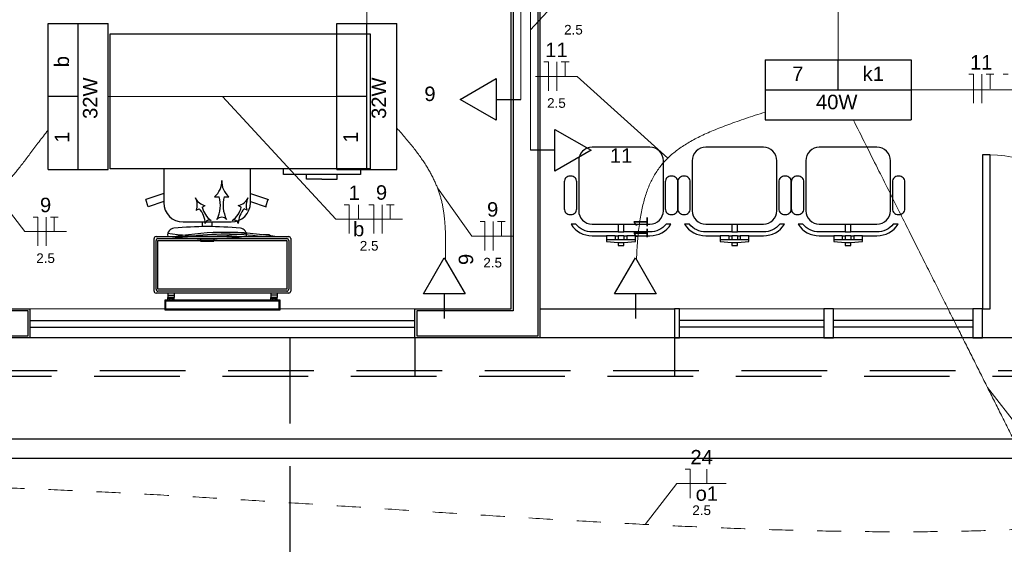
# Model space of a CAD drawing. Header units: feet. Extents: x -18 to 1038, y -110 to 48.
# Tile 30 of 199: x 0.06 to 5.18, y -8.73 to -5.98. Entities that reach past the tile are written whole.
import ezdxf

# ---------------------------------------------------------------- set-up
doc = ezdxf.new("R2010")
doc.units = ezdxf.units.FT
doc.header["$MEASUREMENT"] = 0
for name, pattern in [('HIDDEN', [0.9525, 0.635, -0.3175]), ('JIS_02_1.2', [0.25, 0.125, -0.125]), ('JIS_02_4.0', [0.55, 0.4, -0.15])]:
    doc.linetypes.add(name, pattern=pattern)
for name, color, linetype, lineweight in [('0.1', 1, 'Continuous', 9), ('02', 2, 'Continuous', 20), ('DI-Cortes', 1, 'JIS_02_4.0', 30), ('EL-Condutos', 4, 'Continuous', 5), ('EL-Fios (Fase 2)', 7, 'Continuous', 5), ('EL-Fios (Fase 3)', 7, 'Continuous', 5), ('EL-Fios (Neutro)', 7, 'Continuous', 5), ('EL-Fios (Retorno)', 7, 'Continuous', 5), ('EL-Fios (Terra)', 7, 'Continuous', 5), ('EL-Textos fios', 7, 'Continuous', 5), ('Textos', 7, 'Continuous', 5)]:
    doc.layers.add(name, color=color, linetype=linetype, lineweight=lineweight)
for name, color, linetype in [('100_IMPIANTI', 251, 'Continuous'), ('JANELA', 3, 'Continuous'), ('MOBILARIO', 8, 'Continuous'), ('P-SIMBOL', 5, 'Continuous'), ('parede', 5, 'Continuous'), ('porta', 3, 'Continuous'), ('PROJEÇÃO', 6, 'HIDDEN')]:
    doc.layers.add(name, color=color, linetype=linetype)
doc.styles.add('Arial', font='arial.ttf')

msp = doc.modelspace()

# ---------------------------------------------------------------- linework, layer by layer
at = {"layer": '0.1', "color": 251}
msp.add_line((5.0626, -7.6294), (6.6626, -7.6294), dxfattribs=at)
msp.add_arc((5.0826, -7.4592), 0.7801, 1.0933, 91.469, dxfattribs=at)
at = {"layer": '02', "color": 251}
for p, q in [((0.1128, -7.4794), (2.1128, -7.4794)), ((5.0626, -7.4794), (3.4626, -7.4794)), ((0.1128, -7.6294), (2.1128, -7.6294)), ((5.0626, -7.6294), (3.4626, -7.6294))]:
    msp.add_line(p, q, dxfattribs=at)
at = {"layer": '100_IMPIANTI'}
for p, q in [((1.0717, -6.8966), (1.0967, -6.8966)), ((1.1217, -6.8966), (1.1467, -6.8966)), ((1.0077, -6.9508), (1.0232, -6.9426)), ((1.2106, -6.9508), (1.1951, -6.9426)), ((0.9768, -6.9672), (0.9923, -6.959)), ((1.2415, -6.9672), (1.2261, -6.959)), ((0.7678, -7.1039), (1.4578, -7.1039)), ((1.3249, -7.0939), (1.3249, -7.0947)), ((1.3574, -7.0939), (1.3249, -7.0939)), ((1.3574, -7.0939), (1.3574, -7.0993)), ((0.7578, -7.3874), (0.7578, -7.1139)), ((0.7678, -7.3774), (0.7678, -7.1239)), ((0.7778, -7.1139), (1.4478, -7.1139)), ((0.7778, -7.3774), (0.7778, -7.1239)), ((0.7778, -7.1239), (1.4478, -7.1239)), ((1.4478, -7.1239), (1.4478, -7.3774)), ((1.4578, -7.1239), (1.4578, -7.3774)), ((1.4678, -7.1139), (1.4678, -7.3874)), ((1.4578, -7.3974), (0.7678, -7.3974)), ((1.4478, -7.3774), (0.7778, -7.3774)), ((1.4478, -7.3874), (0.7778, -7.3874)), ((0.8291, -7.3974), (0.8291, -7.4074)), ((0.8291, -7.4074), (0.8616, -7.4074)), ((0.8291, -7.4074), (0.8291, -7.4194)), ((0.8616, -7.3974), (0.8616, -7.4074)), ((0.8616, -7.4074), (0.8616, -7.4194)), ((1.364, -7.3974), (1.364, -7.4074)), ((1.3965, -7.4074), (1.364, -7.4074)), ((1.364, -7.4074), (1.364, -7.4194)), ((1.3965, -7.3974), (1.3965, -7.4074)), ((1.3965, -7.4074), (1.3965, -7.4194)), ((1.4128, -7.4344), (0.8128, -7.4344)), ((0.8128, -7.4344), (0.8128, -7.4844)), ((1.4078, -7.4394), (0.8178, -7.4394)), ((0.8178, -7.4394), (0.8178, -7.4794)), ((0.8291, -7.4294), (0.8291, -7.4194)), ((0.8616, -7.4194), (0.8291, -7.4194)), ((0.8291, -7.4277), (0.8308, -7.4294)), ((0.8296, -7.4194), (0.8396, -7.4294)), ((0.8384, -7.4194), (0.8484, -7.4294)), ((0.8473, -7.4194), (0.8573, -7.4294)), ((0.8561, -7.4194), (0.8616, -7.4249)), ((0.8616, -7.4294), (0.8616, -7.4194)), ((1.364, -7.4294), (1.364, -7.4194)), ((1.3965, -7.4194), (1.364, -7.4194)), ((1.364, -7.4277), (1.3656, -7.4294)), ((1.3645, -7.4194), (1.3745, -7.4294)), ((1.3733, -7.4194), (1.3833, -7.4294)), ((1.3822, -7.4194), (1.3922, -7.4294)), ((1.391, -7.4194), (1.3965, -7.4249)), ((1.3965, -7.4294), (1.3965, -7.4194)), ((1.4078, -7.4794), (1.4078, -7.4394)), ((1.4128, -7.4844), (1.4128, -7.4344)), ((0.8128, -7.4844), (1.4128, -7.4844)), ((0.8178, -7.4794), (1.4078, -7.4794))]:
    msp.add_line(p, q, dxfattribs=at)
for centre, radius, start, end in [((1.0063, -6.817), 0.103, 309.417, 2.3059), ((1.212, -6.817), 0.103, 177.6941, 230.583), ((1.0376, -6.872), 0.0721, 205.6234, 258.5123), ((0.9103, -6.9394), 0.0721, 337.3464, 30.2352), ((0.9377, -6.9393), 0.1646, 332.8515, 15.0342), ((1.2806, -6.9393), 0.1646, 164.9658, 207.1485), ((1.1808, -6.872), 0.0721, 281.4877, 334.3766), ((1.308, -6.9394), 0.0721, 149.7648, 202.6536), ((1.12, -6.9251), 0.1152, 192.8952, 235.0778), ((1.0983, -6.9251), 0.1152, 304.9222, 347.1048), ((0.908, -7.0375), 0.1152, 0.7809, 42.9635), ((1.1092, -7.0376), 0.0341, 42.8712, 137.1288), ((1.3104, -7.0375), 0.1152, 137.0365, 179.2191), ((1.0462, -7.0421), 0.0239, 70.8005, 165.0581), ((1.1721, -7.0421), 0.0239, 14.9419, 109.1995), ((0.7678, -7.1139), 0.01, 90, 180), ((1.1292, -8.5795), 1.4977, 80.1568, 99.8432), ((1.1292, -8.5795), 1.4877, 82.7035, 97.2965), ((1.4578, -7.1139), 0.01, 360, 90), ((0.7778, -7.1239), 0.01, 90, 180), ((1.4478, -7.1239), 0.01, 0, 90), ((0.7678, -7.3874), 0.01, 180, 270), ((0.7778, -7.3774), 0.01, 180, 270), ((1.4478, -7.3774), 0.01, 270, 0), ((1.4578, -7.3874), 0.01, 270, 0)]:
    msp.add_arc(centre, radius, start, end, dxfattribs=at)
at = {"layer": 'Defpoints', "color": 251}
msp.add_lwpolyline([(-2.6872, 18.1708), (10.8428, 18.1708), (10.8428, 6.7706), (4.9128, 6.7706), (4.9128, 3.7706), (28.8428, 3.7706), (28.8426, -7.6295), (-2.6872, -7.6295), (-2.6872, 3.7706), (2.6128, 3.7706), (2.6128, 6.7706), (-2.6872, 6.7706)], close=True, dxfattribs=at)
at = {"layer": 'DI-Cortes', "color": 251, "linetype": 'Continuous'}
for p, q in [((-3.4955, -8.1541), (29.6426, -8.1541)), ((-3.2955, -8.2541), (29.4426, -8.2541))]:
    msp.add_line(p, q, dxfattribs=at)
at = {"layer": 'EL-Condutos', "linetype": 'Continuous'}
for points in [[(4.3128, -6.1864), (4.3128, -6.0956), (4.3128, -6.01), (4.3128, -5.9294), (4.3128, -5.8532), (4.3128, -5.7811), (4.3128, -5.7128), (4.3128, -5.6478), (4.3128, -5.5858), (4.3128, -5.5265), (4.3128, -5.4693), (4.3128, -5.4141), (4.3128, -5.3604), (4.3128, -5.3077), (4.3128, -5.2559), (4.3128, -5.2044), (4.3128, -5.1528), (4.3128, -5.101), (4.3128, -5.0483), (4.3128, -4.9946), (4.3128, -4.9394), (4.3128, -4.8822), (4.3128, -4.8229), (4.3128, -4.7609), (4.3128, -4.6959), (4.3128, -4.6276), (4.3128, -4.5555), (4.3128, -4.4793), (4.3128, -4.3987), (4.3128, -4.3131), (4.3128, -4.2224)], [(1.8628, -4.5508), (1.8628, -4.6124), (1.8628, -4.6713), (1.8628, -4.7277), (1.8628, -4.7816), (1.8628, -4.8333), (1.8628, -4.8831), (1.8628, -4.9311), (1.8628, -4.9775), (1.8628, -5.0224), (1.8628, -5.0663), (1.8628, -5.1091), (1.8628, -5.1511), (1.8628, -5.1925), (1.8628, -5.2335), (1.8628, -5.2744), (1.8628, -5.3152), (1.8628, -5.3562), (1.8628, -5.3976), (1.8628, -5.4396), (1.8628, -5.4824), (1.8628, -5.5263), (1.8628, -5.5712), (1.8628, -5.6176), (1.8628, -5.6656), (1.8628, -5.7154), (1.8628, -5.7671), (1.8628, -5.821), (1.8628, -5.8774), (1.8628, -5.9363), (1.8628, -5.9979)], [(2.6628, -4.9665), (2.6628, -5.0354), (2.6628, -5.0999), (2.6628, -5.1602), (2.6628, -5.2168), (2.6628, -5.2699), (2.6628, -5.3198), (2.6628, -5.3669), (2.6628, -5.4114), (2.6628, -5.4537), (2.6628, -5.4942), (2.6628, -5.533), (2.6628, -5.5706), (2.6628, -5.6072), (2.6628, -5.6432), (2.6628, -5.6789), (2.6628, -5.7145), (2.6628, -5.7505), (2.6628, -5.7871), (2.6628, -5.8247), (2.6628, -5.8636), (2.6628, -5.904), (2.6628, -5.9463), (2.6628, -5.9908), (2.6628, -6.0379), (2.6628, -6.0878), (2.6628, -6.1409), (2.6628, -6.1975), (2.6628, -6.2579), (2.6628, -6.3223), (2.6628, -6.3913)], [(2.7128, -5.4049), (2.7128, -5.4654), (2.7128, -5.522), (2.7128, -5.575), (2.7128, -5.6246), (2.7128, -5.6712), (2.7128, -5.715), (2.7128, -5.7563), (2.7128, -5.7954), (2.7128, -5.8325), (2.7128, -5.868), (2.7128, -5.9021), (2.7128, -5.935), (2.7128, -5.9672), (2.7128, -5.9988), (2.7128, -6.0301), (2.7128, -6.0614), (2.7128, -6.0929), (2.7128, -6.1251), (2.7128, -6.158), (2.7128, -6.1921), (2.7128, -6.2276), (2.7128, -6.2647), (2.7128, -6.3038), (2.7128, -6.3451), (2.7128, -6.3889), (2.7128, -6.4355), (2.7128, -6.4851), (2.7128, -6.5381), (2.7128, -6.5947), (2.7128, -6.6552)], [(4.6916, -6.3419), (4.7956, -6.3419), (4.8942, -6.3419), (4.9879, -6.3419), (5.0769, -6.3419), (5.1618, -6.3419), (5.2428, -6.3419), (5.3204, -6.3419), (5.3949, -6.3419), (5.4667, -6.3419), (5.5363, -6.3419), (5.6039, -6.3419), (5.6699, -6.3419), (5.7349, -6.3419), (5.7991, -6.3419), (5.8628, -6.3419), (5.9266, -6.3419), (5.9908, -6.3419), (6.0557, -6.3419), (6.1218, -6.3419), (6.1894, -6.3419), (6.259, -6.3419), (6.3308, -6.3419), (6.4053, -6.3419), (6.4829, -6.3419), (6.5639, -6.3419), (6.6487, -6.3419), (6.7378, -6.3419), (6.8314, -6.3419), (6.9301, -6.3419), (7.0341, -6.3419)], [(1.7072, -6.3769), (1.6537, -6.3769), (1.603, -6.3769), (1.555, -6.3769), (1.5095, -6.3769), (1.4663, -6.3769), (1.4251, -6.3769), (1.3857, -6.3769), (1.348, -6.3769), (1.3117, -6.3769), (1.2767, -6.3769), (1.2427, -6.3769), (1.2095, -6.3769), (1.1769, -6.3769), (1.1448, -6.3769), (1.1128, -6.3769), (1.0809, -6.3769), (1.0487, -6.3769), (1.0162, -6.3769), (0.983, -6.3769), (0.949, -6.3769), (0.9139, -6.3769), (0.8777, -6.3769), (0.84, -6.3769), (0.8006, -6.3769), (0.7594, -6.3769), (0.7162, -6.3769), (0.6707, -6.3769), (0.6227, -6.3769), (0.572, -6.3769), (0.5185, -6.3769)], [(3.933, -6.4576), (3.8816, -6.474), (3.833, -6.49), (3.7869, -6.5058), (3.7433, -6.5215), (3.7022, -6.537), (3.6634, -6.5527), (3.627, -6.5685), (3.5927, -6.5846), (3.5607, -6.6011), (3.5307, -6.618), (3.5028, -6.6356), (3.4768, -6.6538), (3.4527, -6.6729), (3.4304, -6.6928), (3.4099, -6.7138), (3.391, -6.7359), (3.3738, -6.7592), (3.3581, -6.7839), (3.3438, -6.81), (3.331, -6.8376), (3.3195, -6.8669), (3.3092, -6.8979), (3.3001, -6.9309), (3.2922, -6.9657), (3.2853, -7.0027), (3.2794, -7.0418), (3.2744, -7.0833), (3.2702, -7.1271), (3.2668, -7.1734), (3.2641, -7.2223)], [(5.7855, -9.2777), (5.7201, -9.1474), (5.6587, -9.025), (5.6009, -8.9097), (5.5464, -8.8011), (5.495, -8.6986), (5.4463, -8.6016), (5.4002, -8.5096), (5.3563, -8.4221), (5.3143, -8.3384), (5.274, -8.2581), (5.2351, -8.1805), (5.1973, -8.1052), (5.1604, -8.0315), (5.124, -7.9589), (5.0878, -7.8869), (5.0517, -7.8149), (5.0153, -7.7423), (4.9783, -7.6686), (4.9406, -7.5933), (4.9016, -7.5157), (4.8613, -7.4354), (4.8194, -7.3517), (4.7755, -7.2642), (4.7293, -7.1722), (4.6807, -7.0752), (4.6293, -6.9727), (4.5748, -6.8641), (4.517, -6.7488), (4.4555, -6.6264), (4.3902, -6.4961)], [(2.019, -6.5401), (2.0427, -6.5668), (2.0649, -6.5926), (2.0856, -6.6175), (2.105, -6.6417), (2.123, -6.6651), (2.1397, -6.688), (2.1551, -6.7103), (2.1694, -6.732), (2.1825, -6.7534), (2.1944, -6.7744), (2.2053, -6.7951), (2.2152, -6.8155), (2.2241, -6.8359), (2.2321, -6.8561), (2.2391, -6.8763), (2.2454, -6.8966), (2.2509, -6.9169), (2.2556, -6.9375), (2.2596, -6.9583), (2.263, -6.9794), (2.2658, -7.001), (2.268, -7.023), (2.2697, -7.0455), (2.2709, -7.0686), (2.2718, -7.0923), (2.2722, -7.1168), (2.2723, -7.1421), (2.2722, -7.1683), (2.2718, -7.1954), (2.2713, -7.2235)], [(0.2074, -6.5506), (0.183, -6.5814), (0.1599, -6.6111), (0.1382, -6.6397), (0.1176, -6.6671), (0.0981, -6.6931), (0.0794, -6.7178), (0.0616, -6.7409), (0.0444, -6.7625), (0.0277, -6.7824), (0.0113, -6.8005), (-0.0048, -6.8168), (-0.0207, -6.8311), (-0.0367, -6.8434), (-0.0528, -6.8536), (-0.0692, -6.8617), (-0.086, -6.8674), (-0.1033, -6.8707), (-0.1213, -6.8716), (-0.1401, -6.8699), (-0.1599, -6.8656), (-0.1807, -6.8585), (-0.2027, -6.8487), (-0.226, -6.8359), (-0.2507, -6.8201), (-0.2771, -6.8012), (-0.3051, -6.7792), (-0.335, -6.7539), (-0.3669, -6.7253), (-0.4009, -6.6932), (-0.4372, -6.6576)]]:
    msp.add_spline(points, degree=3, dxfattribs=at)
at = {"layer": 'EL-Condutos', "linetype": 'JIS_02_1.2'}
msp.add_spline([(-0.5404, -8.3978), (-0.2766, -8.402), (-0.0052, -8.4096), (0.2728, -8.4204), (0.5565, -8.4337), (0.8451, -8.4491), (1.1377, -8.4662), (1.4335, -8.4845), (1.7315, -8.5036), (2.0308, -8.523), (2.3307, -8.5423), (2.6302, -8.561), (2.9285, -8.5787), (3.2247, -8.5948), (3.5179, -8.609), (3.8072, -8.6208), (4.0918, -8.6298), (4.3709, -8.6354), (4.6435, -8.6373), (4.9087, -8.635), (5.1657, -8.628), (5.4137, -8.6159), (5.6517, -8.5982), (5.8788, -8.5745), (6.0943, -8.5444), (6.2972, -8.5073), (6.4867, -8.4628), (6.6619, -8.4105), (6.8219, -8.3499), (6.9658, -8.2805), (7.0928, -8.202)], degree=3, dxfattribs=at)
at = {"layer": 'EL-Fios (Fase 2)'}
for p, q in [((1.9421, -7.0882), (1.9421, -6.9382)), ((0.1964, -7.1527), (0.1964, -7.0027)), ((2.5195, -7.1759), (2.5195, -7.0259))]:
    msp.add_line(p, q, dxfattribs=at)
at = {"layer": 'EL-Fios (Fase 3)'}
for p, q in [((2.8509, -6.3466), (2.8509, -6.1966)), ((5.0583, -6.411), (5.0583, -6.261))]:
    msp.add_line(p, q, dxfattribs=at)
at = {"layer": 'EL-Fios (Neutro)'}
for p, q in [((2.783, -6.1966), (2.808, -6.1966)), ((2.808, -6.3466), (2.808, -6.1966)), ((4.9905, -6.261), (5.0155, -6.261)), ((5.0155, -6.411), (5.0155, -6.261)), ((5.17, -6.261), (5.195, -6.261)), ((1.7457, -6.9382), (1.7707, -6.9382)), ((1.7707, -7.0882), (1.7707, -6.9382)), ((1.8742, -6.9382), (1.8992, -6.9382)), ((1.8992, -7.0882), (1.8992, -6.9382)), ((0.1286, -7.0027), (0.1536, -7.0027)), ((0.1536, -7.1527), (0.1536, -7.0027)), ((2.4517, -7.0259), (2.4767, -7.0259)), ((2.4767, -7.1759), (2.4767, -7.0259)), ((3.5175, -8.312), (3.5425, -8.312)), ((3.5425, -8.462), (3.5425, -8.312))]:
    msp.add_line(p, q, dxfattribs=at)
at = {"layer": 'EL-Fios (Retorno)'}
for p, q in [((1.8207, -7.0132), (1.8207, -6.9382)), ((3.63, -8.387), (3.63, -8.312))]:
    msp.add_line(p, q, dxfattribs=at)
at = {"layer": 'EL-Fios (Terra)'}
for points in [[(2.8937, -6.2716), (2.8937, -6.1966), (2.8737, -6.1966), (2.9137, -6.1966)], [(5.1012, -6.336), (5.1012, -6.261), (5.0812, -6.261), (5.1212, -6.261)], [(1.9849, -7.0132), (1.9849, -6.9382), (1.9649, -6.9382), (2.0049, -6.9382)], [(0.2393, -7.0777), (0.2393, -7.0027), (0.2193, -7.0027), (0.2593, -7.0027)], [(2.5624, -7.1009), (2.5624, -7.0259), (2.5424, -7.0259), (2.5824, -7.0259)]]:
    msp.add_lwpolyline(points, dxfattribs=at)
at = {"layer": 'EL-Textos fios'}
for p, q in [((2.7128, -6.0301), (3.3028, -5.3937)), ((2.7402, -6.2716), (2.9566, -6.2716)), ((3.4273, -6.6959), (2.9566, -6.2716)), ((1.1128, -6.3769), (1.7028, -7.0132)), ((2.2301, -6.8509), (2.4088, -7.1009)), ((-0.08, -6.8656), (0.0857, -7.0777)), ((1.7028, -7.0132), (2.0478, -7.0132)), ((0.0857, -7.0777), (0.3021, -7.0777)), ((2.4088, -7.1009), (2.6252, -7.1009)), ((5.0878, -7.8869), (5.2535, -8.099)), ((3.3089, -8.5991), (3.4746, -8.387)), ((3.4746, -8.387), (3.7311, -8.387))]:
    msp.add_line(p, q, dxfattribs=at)
at = {"layer": 'JANELA', "color": 251}
for points in [[(2.7528, -2.9394), (2.5228, -2.9394), (2.5228, -3.0694), (2.6228, -3.0694), (2.6228, -7.4894), (2.1228, -7.4894), (2.1228, -7.6194), (2.7528, -7.6194)], [(-0.3972, -4.8394), (-1.6272, -4.8394), (-1.6272, -4.9694), (-0.5272, -4.9694), (-0.5272, -7.4894), (-0.7772, -7.4894), (-0.7772, -7.6194), (0.1028, -7.6194), (0.1028, -7.4894), (-0.3972, -7.4894)]]:
    msp.add_lwpolyline(points, close=True, dxfattribs=at)
at = {"layer": 'MOBILARIO', "color": 251}
for p, q in [((0.8083, -6.7513), (0.8083, -6.928)), ((1.2583, -6.928), (1.2583, -6.7513)), ((1.4298, -6.7813), (1.4298, -6.7513)), ((1.8298, -6.7513), (1.8298, -6.7813)), ((1.8298, -6.7813), (1.4298, -6.7813)), ((1.5498, -6.8063), (1.5498, -6.7813)), ((1.7098, -6.8063), (1.7098, -6.7813)), ((1.6298, -6.8063), (1.5498, -6.8063)), ((1.6298, -6.8063), (1.7098, -6.8063)), ((0.8083, -6.8801), (0.7144, -6.9106)), ((1.2583, -6.8801), (1.3523, -6.9106)), ((0.7268, -6.9486), (0.7144, -6.9106)), ((0.8083, -6.9221), (0.7268, -6.9486)), ((1.2583, -6.9221), (1.3399, -6.9486)), ((1.3384, -6.9481), (1.3508, -6.9101)), ((0.9083, -7.028), (1.1583, -7.028)), ((1.0083, -7.028), (1.0083, -7.0521)), ((1.0583, -7.028), (1.0583, -7.0521)), ((3.1539, -7.0996), (3.1539, -7.1196)), ((3.1539, -7.0996), (3.1689, -7.0996)), ((3.1689, -7.0996), (3.1689, -7.1196)), ((3.1989, -7.0996), (3.1989, -7.1196)), ((3.1989, -7.0996), (3.2139, -7.0996)), ((3.2139, -7.0996), (3.2139, -7.1196)), ((3.7439, -7.0996), (3.7439, -7.1196)), ((3.7439, -7.0996), (3.7589, -7.0996)), ((3.7589, -7.0996), (3.7589, -7.1196)), ((3.7889, -7.0996), (3.7889, -7.1196)), ((3.7889, -7.0996), (3.8039, -7.0996)), ((3.8039, -7.0996), (3.8039, -7.1196)), ((4.3339, -7.0996), (4.3339, -7.1196)), ((4.3339, -7.0996), (4.3489, -7.0996)), ((4.3489, -7.0996), (4.3489, -7.1196)), ((4.3789, -7.0996), (4.3789, -7.1196)), ((4.3789, -7.0996), (4.3939, -7.0996)), ((4.3939, -7.0996), (4.3939, -7.1196)), ((0.9983, -7.1162), (0.9983, -7.1271)), ((1.0683, -7.1162), (1.0683, -7.1271)), ((3.1539, -7.1196), (3.1689, -7.1196)), ((3.1689, -7.1346), (3.1989, -7.1346)), ((3.7439, -7.1196), (3.7589, -7.1196)), ((3.7589, -7.1346), (3.7889, -7.1346)), ((4.3339, -7.1196), (4.3489, -7.1196)), ((4.3489, -7.1346), (4.3789, -7.1346))]:
    msp.add_line(p, q, dxfattribs=at)
msp.add_lwpolyline([(0.5298, -6.0513), (1.8798, -6.0513), (1.8798, -6.7513), (0.5298, -6.7513)], close=True, dxfattribs=at)
for points in [[(3.1989, -7.0396), (3.3339, -7.0396, 0.414214), (3.4039, -6.9696), (3.4039, -6.9696), (3.4039, -6.7096, 0.414214), (3.3339, -6.6396), (3.3339, -6.6396), (3.0339, -6.6396, 0.414214), (2.9639, -6.7096), (2.9639, -6.7096), (2.9639, -6.9696, 0.414214), (3.0339, -7.0396), (3.0339, -7.0396), (3.1689, -7.0396), (3.1689, -7.0796), (3.0339, -7.0796, -0.223888), (2.9491, -7.0396), (2.9491, -7.0396), (2.9244, -7.0396, 0.255924), (3.0339, -7.0996), (3.0339, -7.0996), (3.1089, -7.0996), (3.1089, -7.1296), (3.1689, -7.1346), (3.1689, -7.1496), (3.1989, -7.1496), (3.1989, -7.1346), (3.2589, -7.1296), (3.2589, -7.0996), (3.3339, -7.0996, 0.255924), (3.4435, -7.0396), (3.4435, -7.0396), (3.4188, -7.0396, -0.223888), (3.3339, -7.0796), (3.3339, -7.0796), (3.1989, -7.0796), (3.1989, -7.0396)], [(3.7889, -7.0396), (3.9239, -7.0396, 0.414214), (3.9939, -6.9696), (3.9939, -6.9696), (3.9939, -6.7096, 0.414214), (3.9239, -6.6396), (3.9239, -6.6396), (3.6239, -6.6396, 0.414214), (3.5539, -6.7096), (3.5539, -6.7096), (3.5539, -6.9696, 0.414214), (3.6239, -7.0396), (3.6239, -7.0396), (3.7589, -7.0396), (3.7589, -7.0796), (3.6239, -7.0796, -0.223888), (3.5391, -7.0396), (3.5391, -7.0396), (3.5144, -7.0396, 0.255924), (3.6239, -7.0996), (3.6239, -7.0996), (3.6989, -7.0996), (3.6989, -7.1296), (3.7589, -7.1346), (3.7589, -7.1496), (3.7889, -7.1496), (3.7889, -7.1346), (3.8489, -7.1296), (3.8489, -7.0996), (3.9239, -7.0996, 0.255924), (4.0335, -7.0396), (4.0335, -7.0396), (4.0088, -7.0396, -0.223888), (3.9239, -7.0796), (3.9239, -7.0796), (3.7889, -7.0796), (3.7889, -7.0396)], [(4.3789, -7.0396), (4.5139, -7.0396, 0.414214), (4.5839, -6.9696), (4.5839, -6.9696), (4.5839, -6.7096, 0.414214), (4.5139, -6.6396), (4.5139, -6.6396), (4.2139, -6.6396, 0.414214), (4.1439, -6.7096), (4.1439, -6.7096), (4.1439, -6.9696, 0.414214), (4.2139, -7.0396), (4.2139, -7.0396), (4.3489, -7.0396), (4.3489, -7.0796), (4.2139, -7.0796, -0.223888), (4.1291, -7.0396), (4.1291, -7.0396), (4.1044, -7.0396, 0.255924), (4.2139, -7.0996), (4.2139, -7.0996), (4.2889, -7.0996), (4.2889, -7.1296), (4.3489, -7.1346), (4.3489, -7.1496), (4.3789, -7.1496), (4.3789, -7.1346), (4.4389, -7.1296), (4.4389, -7.0996), (4.5139, -7.0996, 0.255924), (4.6235, -7.0396), (4.6235, -7.0396), (4.5988, -7.0396, -0.223888), (4.5139, -7.0796), (4.5139, -7.0796), (4.3789, -7.0796), (4.3789, -7.0396)], [(2.9539, -6.9596), (2.9539, -6.8196, 0.414214), (2.9239, -6.7896), (2.9239, -6.7896), (2.9189, -6.7896, 0.414214), (2.8889, -6.8196), (2.8889, -6.8196), (2.8889, -6.9596, 0.414214), (2.9189, -6.9896), (2.9189, -6.9896), (2.9239, -6.9896, 0.414214), (2.9539, -6.9596), (2.9539, -6.9596)], [(3.4439, -6.9896), (3.4489, -6.9896, 0.414214), (3.4789, -6.9596), (3.4789, -6.9596), (3.4789, -6.8196, 0.414214), (3.4489, -6.7896), (3.4489, -6.7896), (3.4439, -6.7896, 0.414214), (3.4139, -6.8196), (3.4139, -6.8196), (3.4139, -6.9596, 0.414214), (3.4439, -6.9896), (3.4439, -6.9896)], [(3.5439, -6.9596), (3.5439, -6.8196, 0.414214), (3.5139, -6.7896), (3.5139, -6.7896), (3.5089, -6.7896, 0.414214), (3.4789, -6.8196), (3.4789, -6.8196), (3.4789, -6.9596, 0.414214), (3.5089, -6.9896), (3.5089, -6.9896), (3.5139, -6.9896, 0.414214), (3.5439, -6.9596), (3.5439, -6.9596)], [(4.0339, -6.9896), (4.0389, -6.9896, 0.414214), (4.0689, -6.9596), (4.0689, -6.9596), (4.0689, -6.8196, 0.414214), (4.0389, -6.7896), (4.0389, -6.7896), (4.0339, -6.7896, 0.414214), (4.0039, -6.8196), (4.0039, -6.8196), (4.0039, -6.9596, 0.414214), (4.0339, -6.9896), (4.0339, -6.9896)], [(4.1339, -6.9596), (4.1339, -6.8196, 0.414214), (4.1039, -6.7896), (4.1039, -6.7896), (4.0989, -6.7896, 0.414214), (4.0689, -6.8196), (4.0689, -6.8196), (4.0689, -6.9596, 0.414214), (4.0989, -6.9896), (4.0989, -6.9896), (4.1039, -6.9896, 0.414214), (4.1339, -6.9596), (4.1339, -6.9596)], [(4.6239, -6.9896), (4.6289, -6.9896, 0.414214), (4.6589, -6.9596), (4.6589, -6.9596), (4.6589, -6.8196, 0.414214), (4.6289, -6.7896), (4.6289, -6.7896), (4.6239, -6.7896, 0.414214), (4.5939, -6.8196), (4.5939, -6.8196), (4.5939, -6.9596, 0.414214), (4.6239, -6.9896), (4.6239, -6.9896)]]:
    msp.add_lwpolyline(points, format="xyb", dxfattribs=at)
for points in [[(3.1689, -7.0396), (3.1989, -7.0396)], [(3.7589, -7.0396), (3.7889, -7.0396)], [(4.3489, -7.0396), (4.3789, -7.0396)], [(3.1539, -7.0996), (3.1089, -7.0996)], [(3.1689, -7.0796), (3.1989, -7.0796)], [(3.1989, -7.0996), (3.1689, -7.0996)], [(3.2589, -7.0996), (3.2139, -7.0996)], [(3.7439, -7.0996), (3.6989, -7.0996)], [(3.7589, -7.0796), (3.7889, -7.0796)], [(3.7889, -7.0996), (3.7589, -7.0996)], [(3.8489, -7.0996), (3.8039, -7.0996)], [(4.3339, -7.0996), (4.2889, -7.0996)], [(4.3489, -7.0796), (4.3789, -7.0796)], [(4.3789, -7.0996), (4.3489, -7.0996)], [(4.4389, -7.0996), (4.3939, -7.0996)], [(3.1089, -7.1196), (3.1539, -7.1196)], [(3.1689, -7.1196), (3.1989, -7.1196)], [(3.1989, -7.1196), (3.2139, -7.1196)], [(3.2139, -7.1196), (3.2589, -7.1196)], [(3.6989, -7.1196), (3.7439, -7.1196)], [(3.7589, -7.1196), (3.7889, -7.1196)], [(3.7889, -7.1196), (3.8039, -7.1196)], [(3.8039, -7.1196), (3.8489, -7.1196)], [(4.2889, -7.1196), (4.3339, -7.1196)], [(4.3489, -7.1196), (4.3789, -7.1196)], [(4.3789, -7.1196), (4.3939, -7.1196)], [(4.3939, -7.1196), (4.4389, -7.1196)]]:
    msp.add_lwpolyline(points, dxfattribs=at)
for centre, radius, start, end in [((0.9083, -6.928), 0.1, 180, 270), ((1.1583, -6.928), 0.1, 270, 0), ((1.0333, -8.723), 1.6711, 84.0697, 95.9303), ((0.8628, -7.0957), 0.0349, 93.438, 189.1712), ((1.0333, -5.6929), 1.4083, 261.6302, 278.3698), ((1.0333, -5.7079), 1.4083, 261.6302, 278.3698), ((1.2039, -7.0957), 0.0349, 350.8288, 86.562), ((1.0333, -5.2791), 1.8483, 268.915, 271.085)]:
    msp.add_arc(centre, radius, start, end, dxfattribs=at)
at = {"layer": 'P-SIMBOL'}
for p, q in [((0.2072, -5.9976), (0.5185, -5.9976)), ((0.2072, -6.7561), (0.2072, -5.9976)), ((0.3628, -6.7561), (0.3628, -5.9976)), ((0.5185, -6.7561), (0.5185, -5.9976)), ((1.7072, -5.9976), (2.0185, -5.9976)), ((1.7072, -6.7561), (1.7072, -5.9976)), ((1.8628, -6.7561), (1.8628, -5.9976)), ((2.0185, -6.7561), (2.0185, -5.9976)), ((3.9336, -6.1862), (3.9336, -6.4975)), ((3.9336, -6.1862), (4.6921, -6.1862)), ((4.3128, -6.3419), (4.3128, -6.1862)), ((4.6921, -6.1862), (4.6921, -6.4975)), ((2.3473, -6.3913), (2.5348, -6.283)), ((2.5348, -6.283), (2.5348, -6.4995)), ((3.9336, -6.3419), (4.6921, -6.3419)), ((0.3628, -6.3769), (0.2072, -6.3769)), ((1.8628, -6.3769), (1.7072, -6.3769)), ((2.5348, -6.4995), (2.3473, -6.3913)), ((2.5348, -6.3913), (2.6628, -6.3913)), ((2.8408, -6.5469), (3.0283, -6.6552)), ((2.8408, -6.7634), (2.8408, -6.5469)), ((3.9336, -6.4975), (4.6921, -6.4975)), ((2.8408, -6.6552), (2.7128, -6.6552)), ((3.0283, -6.6552), (2.8408, -6.7634)), ((0.2072, -6.7561), (0.5185, -6.7561)), ((1.7072, -6.7561), (2.0185, -6.7561)), ((2.1575, -7.4013), (2.2657, -7.2138)), ((2.2657, -7.2138), (2.374, -7.4013)), ((3.1504, -7.4013), (3.2587, -7.2138)), ((3.2587, -7.2138), (3.3669, -7.4013)), ((2.374, -7.4013), (2.1575, -7.4013)), ((2.2657, -7.4013), (2.2657, -7.5294)), ((3.3669, -7.4013), (3.1504, -7.4013)), ((3.2587, -7.4013), (3.2587, -7.5294))]:
    msp.add_line(p, q, dxfattribs=at)
at = {"layer": 'parede', "color": 251}
for points in [[(2.7628, -2.9294), (2.7628, -7.6294), (2.1128, -7.6294)], [(2.1128, -7.6294), (2.1128, -7.4794), (2.6128, -7.4794), (2.6128, -3.0794)], [(-1.6372, -4.8294), (-0.3872, -4.8294), (-0.3872, -7.4794), (0.1128, -7.4794), (0.1128, -7.6294), (-0.7872, -7.6294)], [(2.7626, -7.4794), (3.4626, -7.4794), (3.4626, -7.6294), (2.7626, -7.6294)]]:
    msp.add_lwpolyline(points, dxfattribs=at)
at = {"layer": 'porta', "color": 251}
for p, q in [((0.1128, -7.5394), (2.1128, -7.5394)), ((4.2376, -7.5392), (3.4876, -7.5392)), ((5.0126, -7.5392), (4.2876, -7.5392)), ((0.1128, -7.5744), (2.1128, -7.5744)), ((4.2376, -7.5742), (3.4876, -7.5742)), ((5.0126, -7.5742), (4.2876, -7.5742))]:
    msp.add_line(p, q, dxfattribs=at)
for points in [[(5.0626, -6.6794), (5.0626, -7.4794), (5.1026, -7.4794), (5.1026, -6.6794)], [(4.2376, -7.6294), (4.2876, -7.6294), (4.2876, -7.4794), (4.2376, -7.4794)], [(5.0126, -7.6294), (5.0626, -7.6294), (5.0626, -7.4794), (5.0126, -7.4794)]]:
    msp.add_lwpolyline(points, close=True, dxfattribs=at)
msp.add_lwpolyline([(3.4626, -7.6294), (3.4876, -7.6294), (3.4876, -7.4794), (3.4626, -7.4794)], dxfattribs=at)
at = {"layer": 'PROJEÇÃO', "color": 251, "ltscale": 0.7}
for p, q in [((2.1128, -7.6294), (2.1128, -7.8295)), ((3.4626, -7.6294), (3.4626, -7.8295))]:
    msp.add_line(p, q, dxfattribs=at)
for points in [[(-2.8872, -6.8295), (-2.8872, -7.8295), (29.0428, -7.8295), (29.0428, -6.8295), (28.8428, -6.8295)], [(-2.8572, -6.8595), (-2.8572, -7.7995), (29.0128, -7.7995), (29.0128, -6.8595), (28.8428, -6.8595)], [(1.4628, -7.6295), (1.4628, -14.5294), (2.6628, -14.5294)]]:
    msp.add_lwpolyline(points, dxfattribs=at)

# ---------------------------------------------------------------- texts
at = {"layer": 'EL-Textos fios', "attachment_point": 8, "line_spacing_factor": 0.6, "style": 'Arial'}
for s, insert, char_height, width in [('2.5', (2.9368, -6.055), 0.05, 0.194131), ('11', (2.8484, -6.1718), 0.075, 0.233003), ('2.5', (2.8484, -6.4356), 0.05, 0.194131), ('1', (1.7977, -6.9135), 0.075, 0.116502), ('9', (1.9396, -6.9135), 0.075, 0.116502), ('9', (0.1939, -6.978), 0.075, 0.116502), ('9', (2.517, -7.0011), 0.075, 0.116502), ('b', (1.8207, -7.1032), 0.075, 0.116502), ('2.5', (1.8753, -7.1772), 0.05, 0.194131), ('2.5', (0.1939, -7.2417), 0.05, 0.194131), ('2.5', (2.517, -7.2649), 0.05, 0.194131), ('24', (3.6029, -8.2872), 0.075, 0.233003), ('o1', (3.63, -8.477), 0.075, 0.233003), ('2.5', (3.6029, -8.551), 0.05, 0.194131)]:
    msp.add_mtext(s, dxfattribs=dict(at, insert=insert, char_height=char_height, width=width))
at = {"layer": 'EL-Textos fios', "insert": (5.0558, -6.2362), "char_height": 0.075, "width": 0.233003, "attachment_point": 8, "rotation": 0.0008, "line_spacing_factor": 0.6, "style": 'Arial'}
msp.add_mtext('11', dxfattribs=at)
at = {"layer": 'Textos', "char_height": 0.075, "attachment_point": 8, "rotation": 90.0002, "line_spacing_factor": 0.6, "style": 'Arial'}
for s, insert, width in [('b', (0.3166, -6.1949), 0.116502), ('32W', (0.4641, -6.385), 0.430793), ('32W', (1.9641, -6.385), 0.430793), ('1', (0.3166, -6.5874), 0.116502), ('1', (1.8166, -6.5874), 0.116502), ('11', (3.3241, -7.0577), 0.233003), ('9', (2.4166, -7.2225), 0.116502)]:
    msp.add_mtext(s, dxfattribs=dict(at, insert=insert, width=width))
at = {"layer": 'Textos', "char_height": 0.075, "attachment_point": 8, "line_spacing_factor": 0.6, "style": 'Arial'}
for s, insert, width in [('7', (4.1023, -6.2956), 0.116502), ('k1', (4.4948, -6.2956), 0.221341), ('9', (2.1912, -6.4009), 0.116502), ('40W', (4.3047, -6.4431), 0.430793), ('11', (3.1845, -6.7205), 0.233003)]:
    msp.add_mtext(s, dxfattribs=dict(at, insert=insert, width=width))

doc.saveas('drawing.dxf')
